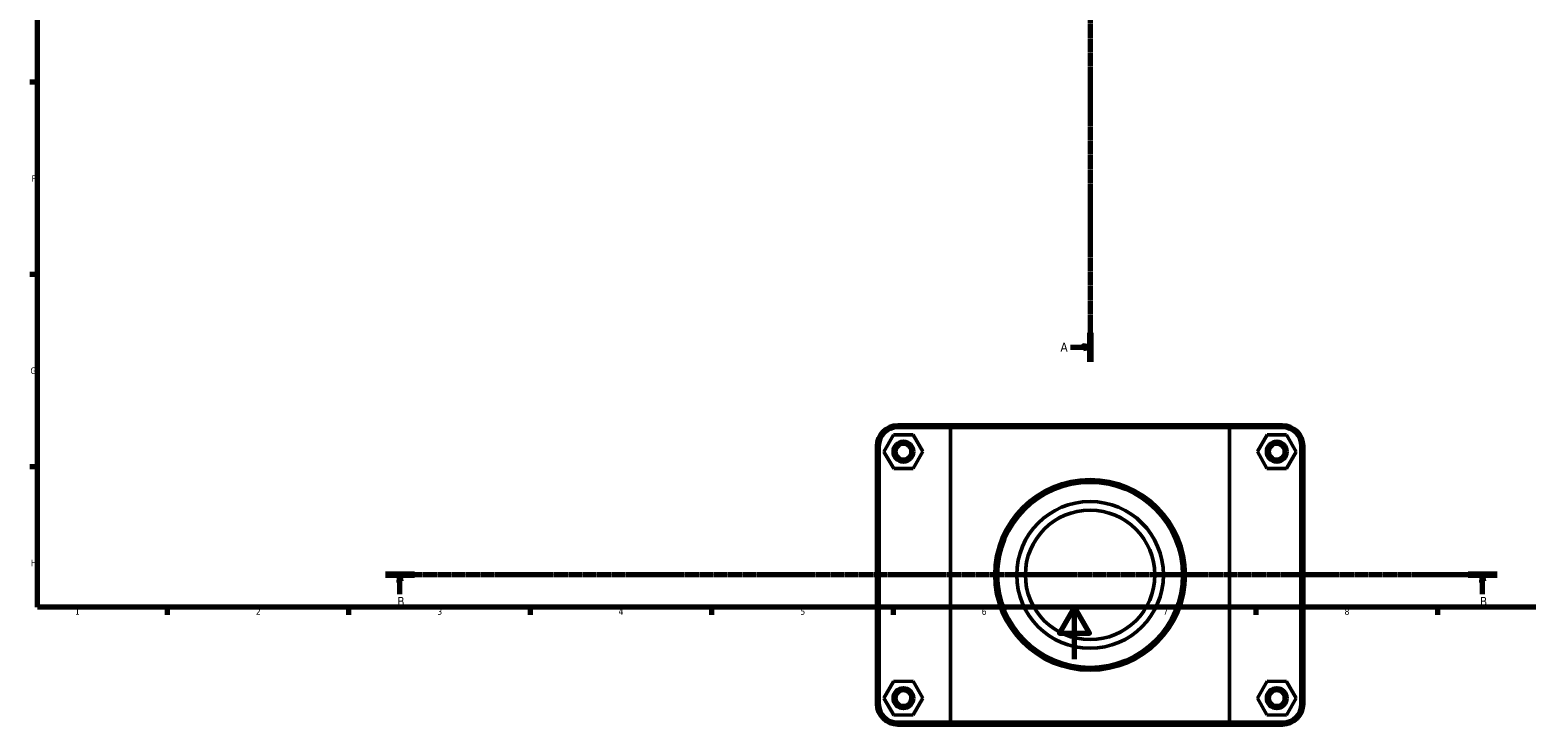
# Model space of a CAD drawing. Header units: millimetres. Extents: x 0 to 1121, y -25 to 1083.
# Tile 1 of 6: x 17 to 595, y -25 to 243. Entities that reach past the tile are written whole.
import ezdxf

# ---------------------------------------------------------------- set-up
doc = ezdxf.new("R2010")
doc.units = ezdxf.units.MM
doc.linetypes.add('CHAIN', pattern=[0.7087, 0.4724, -0.0591, 0.1181, -0.0591])
for name, color, linetype, lineweight in [('Border (ISO)', 7, 'Continuous', 70), ('Section Line (ISO)', 7, 'CHAIN', 70), ('Visible (ISO)', 7, 'Continuous', 50), ('Visible Narrow (ISO)', 7, 'Continuous', 35)]:
    doc.layers.add(name, color=color, linetype=linetype, lineweight=lineweight)
doc.styles.add('Label Text (ISO)', font='tahoma.ttf')
doc.styles.add('Note Text (ISO)', font='tahoma.ttf')

# ---------------------------------------------------------------- blocks, each defined once
blk = doc.blocks.new('Borders Default Border')
at = {"layer": 'Border (ISO)'}
for p, q in [((20, 222.75), (17.1, 222.75)), ((20, 148.5), (17.1, 148.5)), ((20, 74.25), (17.1, 74.25)), ((70.08, 20), (70.08, 17.1)), ((140.17, 20), (140.17, 17.1)), ((210.25, 20), (210.25, 17.1)), ((280.33, 20), (280.33, 17.1)), ((350.42, 20), (350.42, 17.1)), ((490.58, 20), (490.58, 17.1)), ((560.67, 20), (560.67, 17.1))]:
    blk.add_line(p, q, dxfattribs=at)
at = {"layer": 'Border (ISO)', "flags": 128}
for points in [[(20, 20), (20, 574), (821, 574), (821, 20), (20, 20)], [(420.5, 0), (420.5, 20), (414.73, 10), (426.27, 10), (420.5, 20)]]:
    blk.add_lwpolyline(points, dxfattribs=at)
at = {"layer": 'Border (ISO)', "color": 232, "true_color": 0xca0064, "char_height": 2.5, "attachment_point": 7, "style": 'Note Text (ISO)'}
for s, insert in [('F', (17.7, 184.38)), ('G', (17.31, 110.08)), ('H', (17.44, 35.88)), ('1', (34.48, 17.1)), ('2', (104.37, 17.1)), ('3', (174.43, 17.05)), ('4', (244.42, 17.1)), ('5', (314.64, 17.05)), ('6', (384.66, 17.05)), ('7', (454.77, 17.1)), ('8', (524.81, 17.04))]:
    blk.add_mtext(s, dxfattribs=dict(at, insert=insert))
blk = doc.blocks.new('2dTransSection0')
at = {"layer": 'Section Line (ISO)', "linetype": 'CHAIN'}
blk.add_line((426.53, 445.17), (426.53, 114.86), dxfattribs=at)
at = {"layer": 'Section Line (ISO)', "linetype": 'Continuous', "lineweight": 140}
for p, q in [((426.53, 445.17), (426.53, 433.98)), ((426.53, 126.06), (426.53, 114.86))]:
    blk.add_line(p, q, dxfattribs=at)
at = {"layer": 'Section Line (ISO)', "linetype": 'Continuous'}
for p, q in [((419.03, 439.58), (424.03, 439.58)), ((426.53, 439.58), (424.03, 440.08)), ((424.03, 440.08), (424.03, 439.08)), ((424.03, 439.58), (426.53, 439.58)), ((424.03, 439.08), (426.53, 439.58)), ((419.03, 120.46), (424.03, 120.46)), ((426.53, 120.46), (424.03, 120.96)), ((424.03, 120.96), (424.03, 119.96)), ((424.03, 120.46), (426.53, 120.46)), ((424.03, 119.96), (426.53, 120.46))]:
    blk.add_line(p, q, dxfattribs=at)
at = {"layer": 'Section Line (ISO)', "linetype": 'Continuous', "flags": 128}
for points in [[(424.03, 439.08), (426.53, 439.58), (424.03, 440.08), (424.03, 439.08)], [(424.03, 119.96), (426.53, 120.46), (424.03, 120.96), (424.03, 119.96)]]:
    blk.add_lwpolyline(points, dxfattribs=at)
at = {"layer": 'Section Line (ISO)'}
for points in [[(424.03, 439.08), (426.53, 439.58), (424.03, 440.08), (424.03, 439.08)], [(424.03, 119.96), (426.53, 120.46), (424.03, 120.96), (424.03, 119.96)]]:
    blk.add_solid(points, dxfattribs=at)
at = {"layer": 'Section Line (ISO)', "char_height": 3.5, "attachment_point": 7, "style": 'Label Text (ISO)'}
for insert in [(415.08, 437.83), (415.08, 118.71)]:
    blk.add_mtext('A', dxfattribs=dict(at, insert=insert))
blk = doc.blocks.new('2dTransSection1')
at = {"layer": 'Section Line (ISO)', "linetype": 'CHAIN'}
blk.add_line((583.7, 32.51), (154.45, 32.51), dxfattribs=at)
at = {"layer": 'Section Line (ISO)', "linetype": 'Continuous', "lineweight": 140}
for p, q in [((165.58, 32.51), (154.45, 32.51)), ((583.7, 32.51), (572.58, 32.51))]:
    blk.add_line(p, q, dxfattribs=at)
at = {"layer": 'Section Line (ISO)', "linetype": 'Continuous'}
for p, q in [((160.02, 32.51), (159.52, 30.01)), ((159.52, 30.01), (160.52, 30.01)), ((160.02, 30.01), (160.02, 32.51)), ((160.52, 30.01), (160.02, 32.51)), ((160.02, 25.03), (160.02, 30.01)), ((578.14, 32.51), (577.64, 30.01)), ((577.64, 30.01), (578.64, 30.01)), ((578.14, 30.01), (578.14, 32.51)), ((578.64, 30.01), (578.14, 32.51)), ((578.14, 25.03), (578.14, 30.01))]:
    blk.add_line(p, q, dxfattribs=at)
at = {"layer": 'Section Line (ISO)', "linetype": 'Continuous', "flags": 128}
for points in [[(160.52, 30.01), (160.02, 32.51), (159.52, 30.01), (160.52, 30.01)], [(578.64, 30.01), (578.14, 32.51), (577.64, 30.01), (578.64, 30.01)]]:
    blk.add_lwpolyline(points, dxfattribs=at)
at = {"layer": 'Section Line (ISO)'}
for points in [[(160.52, 30.01), (160.02, 32.51), (159.52, 30.01), (160.52, 30.01)], [(578.64, 30.01), (578.14, 32.51), (577.64, 30.01), (578.64, 30.01)]]:
    blk.add_solid(points, dxfattribs=at)
at = {"layer": 'Section Line (ISO)', "char_height": 3.5, "attachment_point": 7, "style": 'Label Text (ISO)'}
for insert in [(158.95, 20.51), (577.07, 20.51)]:
    blk.add_mtext('B', dxfattribs=dict(at, insert=insert))

msp = doc.modelspace()

# ---------------------------------------------------------------- linework, layer by layer
at = {"layer": 'Visible (ISO)'}
for p, q in [((373.32, 90.51), (352.281, 90.51)), ((352.281, 89.41), (372.642, 89.41)), ((480.42, 89.41), (372.642, 89.41)), ((372.642, 89.41), (372.642, -24.39)), ((373.32, 90.51), (479.742, 90.51)), ((500.781, 90.51), (479.742, 90.51)), ((480.42, 89.41), (500.781, 89.41)), ((480.42, -24.39), (480.42, 89.41)), ((344.031, 82.26), (344.031, -17.24)), ((345.131, -17.24), (345.131, 82.26)), ((350.644, 86.59), (346.926, 80.07)), ((358.149, 86.63), (350.644, 86.59)), ((361.937, 80.151), (358.149, 86.63)), ((491.126, 80.151), (494.913, 86.63)), ((494.913, 86.63), (502.419, 86.59)), ((502.419, 86.59), (506.137, 80.07)), ((507.931, 82.26), (507.931, -17.24)), ((509.031, -17.24), (509.031, 82.26)), ((346.926, 80.07), (350.713, 73.59)), ((358.219, 73.631), (361.937, 80.151)), ((494.844, 73.631), (491.126, 80.151)), ((506.137, 80.07), (502.349, 73.59)), ((350.713, 73.59), (358.219, 73.631)), ((502.349, 73.59), (494.844, 73.631)), ((350.644, -8.61), (346.926, -15.13)), ((358.149, -8.57), (350.644, -8.61)), ((361.937, -15.049), (358.149, -8.57)), ((491.126, -15.049), (494.913, -8.57)), ((494.913, -8.57), (502.419, -8.61)), ((502.419, -8.61), (506.137, -15.13)), ((346.926, -15.13), (350.713, -21.61)), ((358.219, -21.569), (361.937, -15.049)), ((494.844, -21.569), (491.126, -15.049)), ((506.137, -15.13), (502.349, -21.61)), ((350.713, -21.61), (358.219, -21.569)), ((502.349, -21.61), (494.844, -21.569)), ((372.642, -24.39), (352.281, -24.39)), ((352.281, -25.49), (373.32, -25.49)), ((372.642, -24.39), (480.42, -24.39)), ((479.742, -25.49), (373.32, -25.49)), ((479.742, -25.49), (500.781, -25.49)), ((500.781, -24.39), (480.42, -24.39))]:
    msp.add_line(p, q, dxfattribs=at)
for centre, radius in [((354.431, 80.11), 4), ((354.431, 80.11), 2.9), ((498.631, 80.11), 4), ((498.631, 80.11), 2.9), ((426.531, 32.51), 36.826), ((426.531, 32.51), 35.726), ((426.531, 32.51), 28.328), ((426.531, 32.51), 25), ((354.431, -15.09), 4), ((498.631, -15.09), 4), ((354.431, -15.09), 2.9), ((498.631, -15.09), 2.9)]:
    msp.add_circle(centre, radius, dxfattribs=at)
for centre, radius, start, end in [((352.281, 82.26), 8.25, 90, 180), ((352.281, 82.26), 7.15, 90, 180), ((500.781, 82.26), 8.25, 0, 90), ((500.781, 82.26), 7.15, 0, 90), ((352.281, -17.24), 8.25, 180, 270), ((352.281, -17.24), 7.15, 180, 270), ((500.781, -17.24), 8.25, 270, 0), ((500.781, -17.24), 7.15, 270, 0)]:
    msp.add_arc(centre, radius, start, end, dxfattribs=at)
for points in [[(373.32, 90.51), (373.093, 90.144), (372.867, 89.777), (372.642, 89.41)], [(479.742, 90.51), (479.969, 90.144), (480.195, 89.777), (480.42, 89.41)], [(373.32, -25.49), (373.093, -25.123), (372.867, -24.757), (372.642, -24.39)], [(479.742, -25.49), (479.969, -25.123), (480.195, -24.757), (480.42, -24.39)]]:
    msp.add_open_spline(points, degree=3, dxfattribs=at)
at = {"layer": 'Visible Narrow (ISO)'}
for p, q in [((352.281, 89.465), (352.281, 90.455)), ((500.781, 89.465), (500.781, 90.455)), ((345.076, 82.26), (344.086, 82.26)), ((507.986, 82.26), (508.976, 82.26)), ((345.076, -17.24), (344.086, -17.24)), ((507.986, -17.24), (508.976, -17.24)), ((352.281, -24.445), (352.281, -25.435)), ((500.781, -24.445), (500.781, -25.435))]:
    msp.add_line(p, q, dxfattribs=at)

# ---------------------------------------------------------------- block references
msp.add_blockref('Borders Default Border', (0, 0))
at = {"layer": 'Section Line (ISO)'}
for name in ['2dTransSection0', '2dTransSection1']:
    msp.add_blockref(name, (0, 0), dxfattribs=at)

doc.saveas('drawing.dxf')
